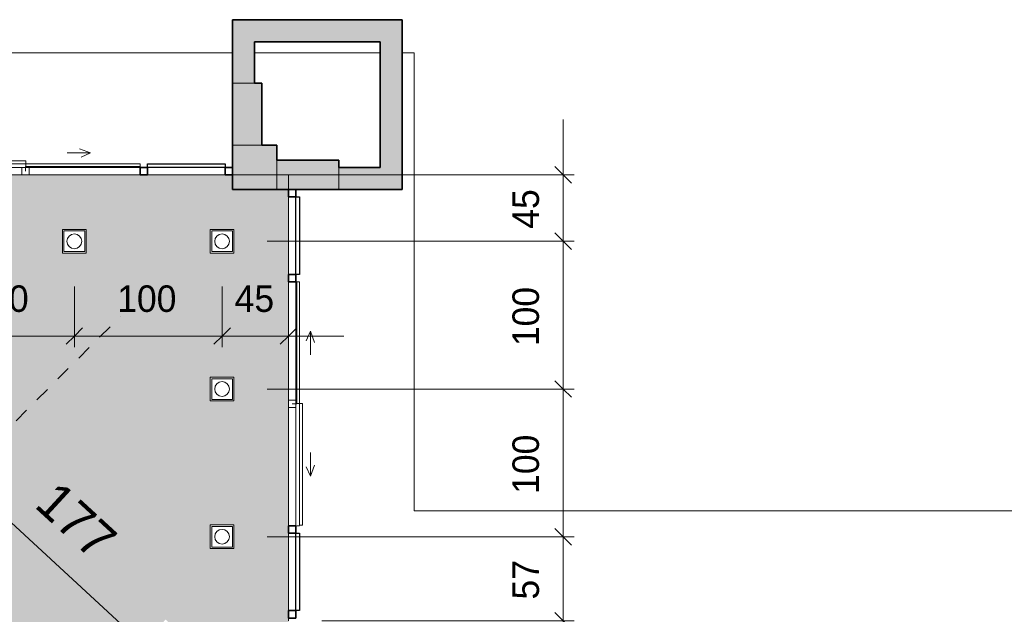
# Model space of a CAD drawing. Header units: metres. Extents: x -31 to 96, y -24 to 31.
# Tile 100 of 155: x -3.12 to 3.55, y 2.31 to 6.34. Entities that reach past the tile are written whole.
import ezdxf

# ---------------------------------------------------------------- set-up
doc = ezdxf.new("R2010")
doc.units = ezdxf.units.M
doc.linetypes.add('Oculta', pattern=[0.007144, 0.004763, -0.002381])
for name, color, linetype, lineweight in [('A-ANNO-DIMS', 211, 'Continuous', 9), ('A-ANNO-DIMS-75', 211, 'Continuous', 9), ('A-CLNG-PATT', 13, 'Continuous', 18), ('A-DETL-HDLN', 90, 'Oculta', 18), ('A-DETL-THIN', 151, 'Continuous', 18), ('A-DOOR', 31, 'Continuous', 18), ('A-FLOR', 192, 'Continuous', 18), ('A-GLAZ-CURT', 52, 'Continuous', 18), ('A-GLAZ-CWMG', 51, 'Continuous', 18), ('A-WALL', 113, 'Continuous', 18), ('A-WALL-PATT', 111, 'Continuous', 35), ('E-LITE-EQPM', 33, 'Continuous', 18)]:
    doc.layers.add(name, color=color, linetype=linetype, lineweight=lineweight)
doc.styles.add('Century Gothic_1', font='GOTHIC.TTF', dxfattribs={"height": 0.251495})
doc.styles.add('Century Gothic_2', font='GOTHIC.TTF', dxfattribs={"height": 0.179639})
doc.dimstyles.new('_Cotas_detalhamento_2_5_mm_1', dxfattribs={"dimscale": 0.3048, "dimtxt": 0.1875, "dimasz": 0.369094, "dimexe": 0.246063, "dimexo": 0.738189, "dimgap": 0.369094, "dimtad": 1, "dimdec": 0, "dimlfac": 100, "dimzin": 0, "dimdsep": 46, "dimtxsty": 'Century Gothic_2', "dimblk1": 'OBLIQUE', "dimblk2": 'OBLIQUE', "dimsah": 1, "dimcen": 0.09, "dimdle": 1.230315, "dimazin": 0, "dimtfac": 1, "dimtdec": 4, "dimtix": 1, "dimtmove": 0, "dimatfit": 3, "dimfxl": 1, "dimtvp": 1, "dimtolj": 1, "dimtzin": 0, "dimarcsym": 2})
doc.dimstyles.new('_Cotas_detalhamento_2_5_mm_3', dxfattribs={"dimscale": 0.3048, "dimtxt": 0.1875, "dimasz": 0.369094, "dimexe": 0.246063, "dimexo": 0.738189, "dimgap": 0.369094, "dimtad": 1, "dimdec": 0, "dimlfac": 100, "dimzin": 0, "dimdsep": 46, "dimtxsty": 'Century Gothic_2', "dimblk1": 'OBLIQUE', "dimblk2": 'OBLIQUE', "dimsah": 1, "dimcen": 0.09, "dimdle": 1.230315, "dimazin": 0, "dimtfac": 1, "dimtdec": 4, "dimtix": 1, "dimtmove": 0, "dimatfit": 3, "dimfxl": 1, "dimtvp": 1, "dimtolj": 1, "dimtzin": 0, "dimarcsym": 2})
doc.dimstyles.new('_Cotas_detalhamento_2_5_mm_5', dxfattribs={"dimscale": 0.3048, "dimtxt": 0.1875, "dimasz": 0.369094, "dimexe": 0.246063, "dimexo": 0.738189, "dimgap": 0.369094, "dimtad": 1, "dimdec": 0, "dimlfac": 100, "dimzin": 0, "dimdsep": 46, "dimtxsty": 'Century Gothic_2', "dimblk1": 'OBLIQUE', "dimblk2": 'OBLIQUE', "dimsah": 1, "dimcen": 0.09, "dimdle": 1.230315, "dimazin": 0, "dimtfac": 1, "dimtdec": 4, "dimtix": 1, "dimtmove": 0, "dimatfit": 3, "dimfxl": 1, "dimtvp": 1, "dimtolj": 1, "dimtzin": 0, "dimarcsym": 2})
doc.dimstyles.new('_Cotas_detalhamento_3_5_mm', dxfattribs={"dimscale": 0.3048, "dimtxt": 0.2625, "dimasz": 0.369094, "dimexe": 0.246063, "dimexo": 0.738189, "dimgap": 0.369094, "dimtad": 1, "dimdec": 0, "dimlfac": 100, "dimzin": 0, "dimdsep": 46, "dimtxsty": 'Century Gothic_1', "dimblk1": 'OBLIQUE', "dimblk2": 'OBLIQUE', "dimsah": 1, "dimcen": 0.09, "dimdle": 0.246063, "dimazin": 0, "dimtfac": 1, "dimtdec": 4, "dimtix": 1, "dimtmove": 0, "dimatfit": 3, "dimfxl": 1, "dimtvp": 1, "dimtolj": 1, "dimtzin": 0, "dimarcsym": 2})

# ---------------------------------------------------------------- blocks, each defined once
blk = doc.blocks.new('Parede cortina com vidro duplo CORRER - _PORTA 3-1562657-PLANTA DE TETO - LUMINOTÉCNICO')
at = {"layer": 'A-DOOR'}
for p, q in [((-0.4405, 0.1235), (-0.3653, 0.1509)), ((0.4405, 0.1235), (0.3653, 0.1509)), ((-0.7718, 0.05), (-0.7718, 0.069)), ((-0.7718, 0.069), (0.0016, 0.069)), ((-0.4405, 0.1235), (-0.377, 0.0939)), ((-0.2805, 0.1235), (-0.4405, 0.1235)), ((0.0016, 0.069), (0.0016, 0.05)), ((0.2805, 0.1235), (0.4405, 0.1235)), ((0.4405, 0.1235), (0.377, 0.0939)), ((-0.775, 0.0309), (-0.775, 0.05)), ((-0.775, 0.0309), (-0.775, 0.05)), ((0.0016, 0.05), (-0.7718, 0.05)), ((0, 0.0309), (0, 0)), ((0.0016, 0.0309), (0.0016, 0.05)), ((0.0016, 0.05), (0.775, 0.05)), ((0.775, 0.0309), (0.0016, 0.0309)), ((0.775, 0.05), (0.775, 0.0309)), ((0.775, 0.0309), (0.775, 0.0155)), ((0.775, 0), (0.775, 0.0309))]:
    blk.add_line(p, q, dxfattribs=at)
blk = doc.blocks.new('Montante retangular - 50 x 150 mm-161494-PLANTA DE TETO - LUMINOTÉCNICO')
at = {"layer": 'A-GLAZ-CWMG', "lineweight": 35}
for p, q in [((0, 0.025), (-0.05, 0.025)), ((-0.05, 0.025), (-0.05, -0.025)), ((0, -0.025), (0, 0.025)), ((-0.05, -0.025), (0, -0.025))]:
    blk.add_line(p, q, dxfattribs=at)
blk = doc.blocks.new('Montante retangular - 50 x 150 mm-679206-PLANTA DE TETO - LUMINOTÉCNICO')
at = {"layer": 'A-GLAZ-CWMG'}
for p, q in [((-3.8523, 5.3354), (-3.1023, 5.3354)), ((-3.1023, 5.2854), (-3.1023, 5.3354)), ((-3.8523, 5.2854), (-3.1023, 5.2854))]:
    blk.add_line(p, q, dxfattribs=at)
blk = doc.blocks.new('Painel do sistema - Envidraçado-679744-PLANTA DE TETO - LUMINOTÉCNICO')
at = {"layer": 'A-GLAZ-CURT', "lineweight": 25}
for p, q in [((-0.2625, -0.0495), (-0.2625, -0.0245)), ((-0.2625, -0.0245), (0.2625, -0.0245)), ((0.2625, -0.0495), (-0.2625, -0.0495)), ((0.2625, -0.0245), (0.2625, -0.0495))]:
    blk.add_line(p, q, dxfattribs=at)
blk = doc.blocks.new('Montante retangular - 50 x 150 mm-618080-PLANTA DE TETO - LUMINOTÉCNICO')
at = {"layer": 'A-GLAZ-CWMG', "lineweight": 35}
for p, q in [((0, 0.025), (-0.05, 0.025)), ((-0.05, 0.025), (-0.05, -0.025)), ((0, -0.025), (0, 0.025)), ((-0.05, -0.025), (0, -0.025))]:
    blk.add_line(p, q, dxfattribs=at)
blk = doc.blocks.new('Montante retangular - 50 x 150 mm-618083-PLANTA DE TETO - LUMINOTÉCNICO')
at = {"layer": 'A-GLAZ-CWMG', "lineweight": 35}
for p, q in [((-0.05, 0.025), (0, 0.025)), ((-0.05, -0.025), (-0.05, 0.025)), ((0, 0.025), (0, -0.025)), ((0, -0.025), (-0.05, -0.025))]:
    blk.add_line(p, q, dxfattribs=at)
blk = doc.blocks.new('Montante retangular - 50 x 150 mm-679740-PLANTA DE TETO - LUMINOTÉCNICO')
at = {"layer": 'A-GLAZ-CWMG'}
blk.add_line((-1.2973, 2.3354), (-1.2973, 2.8604), dxfattribs=at)
blk = doc.blocks.new('Montante retangular - 50 x 150 mm-618076-PLANTA DE TETO - LUMINOTÉCNICO')
at = {"layer": 'A-GLAZ-CWMG', "lineweight": 35}
for p, q in [((0.025, 0.025), (-0.025, 0.025)), ((-0.025, 0.025), (-0.025, -0.025)), ((0.025, -0.025), (0.025, 0.025)), ((-0.025, -0.025), (0.025, -0.025))]:
    blk.add_line(p, q, dxfattribs=at)
blk = doc.blocks.new('Painel do sistema - Envidraçado-679207-PLANTA DE TETO - LUMINOTÉCNICO')
at = {"layer": 'A-GLAZ-CURT', "lineweight": 25}
for p, q in [((-0.2625, 0.0245), (-0.2625, 0.0495)), ((-0.2625, 0.0495), (0.2625, 0.0495)), ((0.2625, 0.0245), (-0.2625, 0.0245)), ((0.2625, 0.0495), (0.2625, 0.0245))]:
    blk.add_line(p, q, dxfattribs=at)
blk = doc.blocks.new('Montante retangular - 50 x 150 mm-679204-PLANTA DE TETO - LUMINOTÉCNICO')
at = {"layer": 'A-GLAZ-CWMG'}
blk.add_line((-4.4273, 5.2854), (-3.9023, 5.2854), dxfattribs=at)
blk = doc.blocks.new('Montante retangular - 50 x 150 mm-161488-PLANTA DE TETO - LUMINOTÉCNICO')
at = {"layer": 'A-GLAZ-CWMG', "lineweight": 35}
for p, q in [((0.025, 0.025), (-0.025, 0.025)), ((-0.025, 0.025), (-0.025, -0.025)), ((0.025, -0.025), (0.025, 0.025)), ((-0.025, -0.025), (0.025, -0.025))]:
    blk.add_line(p, q, dxfattribs=at)
blk = doc.blocks.new('Parede cortina com vidro duplo CORRER - _PORTA 4-1561964-PLANTA DE TETO - LUMINOTÉCNICO')
at = {"layer": 'A-DOOR'}
for p, q in [((0, -0.0309), (0, 0)), ((0.825, 0), (0.825, -0.0309)), ((-0.825, -0.0309), (-0.825, -0.05)), ((-0.825, -0.0309), (-0.825, -0.05)), ((0.0016, -0.05), (-0.8218, -0.05)), ((-0.8218, -0.05), (-0.8218, -0.069)), ((0.825, -0.0309), (0.0016, -0.0309)), ((0.0016, -0.0309), (0.0016, -0.05)), ((0.0016, -0.05), (0.825, -0.05)), ((0.0016, -0.069), (0.0016, -0.05)), ((0.825, -0.0309), (0.825, -0.0155)), ((0.825, -0.05), (0.825, -0.0309)), ((-0.8218, -0.069), (0.0016, -0.069)), ((-0.4905, -0.1235), (-0.427, -0.0939)), ((-0.4905, -0.1235), (-0.4153, -0.1509)), ((-0.3305, -0.1235), (-0.4905, -0.1235)), ((0.3305, -0.1235), (0.4905, -0.1235)), ((0.4905, -0.1235), (0.4153, -0.1509)), ((0.4905, -0.1235), (0.427, -0.0939))]:
    blk.add_line(p, q, dxfattribs=at)
blk = doc.blocks.new('Montante retangular - 50 x 150 mm-679800-PLANTA DE TETO - LUMINOTÉCNICO')
at = {"layer": 'A-GLAZ-CWMG'}
for p, q in [((-1.2473, 3.7104), (-1.2973, 3.7104)), ((-1.2973, 2.9104), (-1.2973, 3.7104)), ((-1.2473, 2.9104), (-1.2473, 3.7104))]:
    blk.add_line(p, q, dxfattribs=at)
blk = doc.blocks.new('Montante retangular - 50 x 150 mm-V1-PLANTA DE TETO - LUMINOTÉCNICO')
at = {"layer": 'A-GLAZ-CWMG'}
for p, q in [((-3.0523, 5.3354), (-3.0523, 5.2854)), ((-3.0523, 5.3354), (-2.3023, 5.3354)), ((-3.0523, 5.2854), (-2.3023, 5.2854))]:
    blk.add_line(p, q, dxfattribs=at)
blk = doc.blocks.new('Montante retangular - 50 x 150 mm-716930-PLANTA DE TETO - LUMINOTÉCNICO')
at = {"layer": 'A-GLAZ-CWMG'}
for p, q in [((0.025, 0.025), (-0.025, 0.025)), ((-0.025, 0.025), (-0.025, -0.025)), ((0.025, -0.025), (0.025, 0.025)), ((-0.025, -0.025), (0.025, -0.025))]:
    blk.add_line(p, q, dxfattribs=at)
blk = doc.blocks.new('Montante retangular - 50 x 150 mm-V2-PLANTA DE TETO - LUMINOTÉCNICO')
at = {"layer": 'A-GLAZ-CWMG'}
for p, q in [((-1.2973, 3.7604), (-1.2973, 4.5604)), ((-1.2473, 3.7604), (-1.2473, 4.5604)), ((-1.2973, 3.7604), (-1.2473, 3.7604))]:
    blk.add_line(p, q, dxfattribs=at)
blk = doc.blocks.new('Montante retangular - 50 x 150 mm-716936-PLANTA DE TETO - LUMINOTÉCNICO')
at = {"layer": 'A-GLAZ-CWMG'}
for p, q in [((0.025, 0.025), (-0.025, 0.025)), ((-0.025, 0.025), (-0.025, -0.025)), ((0.025, -0.025), (0.025, 0.025)), ((-0.025, -0.025), (0.025, -0.025))]:
    blk.add_line(p, q, dxfattribs=at)
blk = doc.blocks.new('Iluminação embutida - Simples - 160 x 160 x 136mm-V46-PLANTA DE TETO - LUMINOTÉCNICO')
at = {"layer": 'E-LITE-EQPM', "color": 5}
for p, q in [((-0.08, -0.08), (-0.08, 0.08)), ((-0.08, 0.08), (0.08, 0.08)), ((0.07, 0.07), (-0.07, 0.07)), ((-0.07, 0.07), (-0.07, -0.07)), ((0.07, -0.07), (0.07, 0.07)), ((0.08, 0.08), (0.08, -0.08)), ((0.08, -0.08), (-0.08, -0.08)), ((-0.07, -0.07), (0.07, -0.07))]:
    blk.add_line(p, q, dxfattribs=at)
for start, end in [(0, 180), (180, 360)]:
    blk.add_arc((0, 0), 0.05, start, end, dxfattribs=at)
blk = doc.blocks.new('DIMBLOCK114-PLANTA DE TETO - LUMINOTÉCNICO')
at = {"layer": 'A-ANNO-DIMS-75'}
for p, q in [((-3.7473, 4.5304), (-3.7473, 4.1192)), ((-3.7473, 4.1942), (-3.7473, 4.5304)), ((-2.7473, 4.5304), (-2.7473, 4.1192)), ((-2.7473, 4.1942), (-2.7473, 4.5304)), ((-3.7473, 4.1942), (-2.7473, 4.1942))]:
    blk.add_line(p, q, dxfattribs=at)
at = {"layer": 'A-ANNO-DIMS-75', "lineweight": 18}
for p, q in [((-3.7473, 4.1942), (-3.691, 4.2505)), ((-2.7473, 4.1942), (-2.691, 4.2505)), ((-3.7473, 4.1942), (-3.8035, 4.138)), ((-2.7473, 4.1942), (-2.8035, 4.138))]:
    blk.add_line(p, q, dxfattribs=at)
at = {"layer": 'A-ANNO-DIMS-75', "color": 0, "insert": (-3.4571, 4.5369), "char_height": 0.17964, "width": 0.503571, "attachment_point": 1, "line_spacing_factor": 0.984117, "style": 'Century Gothic_2'}
blk.add_mtext('100', dxfattribs=at)
blk = doc.blocks.new('_Oblique')
at = {"color": 0, "linetype": 'ByBlock', "lineweight": -2}
blk.add_line((-0.5, -0.5), (0.5, 0.5), dxfattribs=at)
blk = doc.blocks.new('DIMBLOCK115-PLANTA DE TETO - LUMINOTÉCNICO')
at = {"layer": 'A-ANNO-DIMS-75'}
for p, q in [((-2.7473, 4.5304), (-2.7473, 4.1192)), ((-2.7473, 4.1942), (-2.7473, 4.5304)), ((-1.7473, 4.5304), (-1.7473, 4.1192)), ((-1.7473, 4.1942), (-1.7473, 4.5304)), ((-2.7473, 4.1942), (-1.7473, 4.1942))]:
    blk.add_line(p, q, dxfattribs=at)
at = {"layer": 'A-ANNO-DIMS-75', "lineweight": 18}
for p, q in [((-2.7473, 4.1942), (-2.691, 4.2505)), ((-1.7473, 4.1942), (-1.691, 4.2505)), ((-2.7473, 4.1942), (-2.8035, 4.138)), ((-1.7473, 4.1942), (-1.8035, 4.138))]:
    blk.add_line(p, q, dxfattribs=at)
at = {"layer": 'A-ANNO-DIMS-75', "color": 0, "insert": (-2.4571, 4.5369), "char_height": 0.17964, "width": 0.503571, "attachment_point": 1, "line_spacing_factor": 0.984117, "style": 'Century Gothic_2'}
blk.add_mtext('100', dxfattribs=at)
blk = doc.blocks.new('DIMBLOCK116-PLANTA DE TETO - LUMINOTÉCNICO')
at = {"layer": 'A-ANNO-DIMS-75'}
for p, q in [((-1.7473, 4.5304), (-1.7473, 4.1192)), ((-1.7473, 4.1942), (-1.7473, 4.5304)), ((-1.2973, 4.0488), (-1.2973, 4.2692)), ((-1.7473, 4.1942), (-0.9223, 4.1942)), ((-1.2973, 4.1942), (-1.2973, 4.0488))]:
    blk.add_line(p, q, dxfattribs=at)
at = {"layer": 'A-ANNO-DIMS-75', "lineweight": 18}
for p, q in [((-1.7473, 4.1942), (-1.691, 4.2505)), ((-1.2973, 4.1942), (-1.241, 4.2505)), ((-1.7473, 4.1942), (-1.8035, 4.138)), ((-1.2973, 4.1942), (-1.3535, 4.138))]:
    blk.add_line(p, q, dxfattribs=at)
at = {"layer": 'A-ANNO-DIMS-75', "color": 0, "insert": (-1.6622, 4.5369), "char_height": 0.17964, "width": 0.335714, "attachment_point": 1, "line_spacing_factor": 0.984117, "style": 'Century Gothic_2'}
blk.add_mtext('45', dxfattribs=at)
blk = doc.blocks.new('DIMBLOCK117-PLANTA DE TETO - LUMINOTÉCNICO')
at = {"layer": 'A-ANNO-DIMS-75', "lineweight": 18}
for p, q in [((0.5609, 2.8354), (0.5046, 2.8917)), ((0.5609, 2.8354), (0.6171, 2.7792)), ((0.5609, 2.2654), (0.5046, 2.3217)), ((0.5609, 2.2654), (0.6171, 2.2092))]:
    blk.add_line(p, q, dxfattribs=at)
at = {"layer": 'A-ANNO-DIMS-75'}
for p, q in [((-1.4423, 2.8354), (0.6359, 2.8354)), ((0.5609, 2.8354), (-1.4423, 2.8354)), ((0.5609, 1.8904), (0.5609, 2.8354)), ((-1.0723, 2.2654), (0.6359, 2.2654)), ((0.5609, 2.2654), (-1.0723, 2.2654))]:
    blk.add_line(p, q, dxfattribs=at)
at = {"layer": 'A-ANNO-DIMS-75', "color": 0, "insert": (0.2181, 2.4105), "char_height": 0.17964, "width": 0.335714, "attachment_point": 1, "rotation": 90, "line_spacing_factor": 0.984117, "style": 'Century Gothic_2'}
blk.add_mtext('57', dxfattribs=at)
blk = doc.blocks.new('DIMBLOCK118-PLANTA DE TETO - LUMINOTÉCNICO')
at = {"layer": 'A-ANNO-DIMS-75', "lineweight": 18}
for p, q in [((0.5609, 3.8354), (0.5046, 3.8917)), ((0.5609, 3.8354), (0.6171, 3.7792)), ((0.5609, 2.8354), (0.5046, 2.8917)), ((0.5609, 2.8354), (0.6171, 2.7792))]:
    blk.add_line(p, q, dxfattribs=at)
at = {"layer": 'A-ANNO-DIMS-75'}
for p, q in [((-1.4423, 3.8354), (0.6359, 3.8354)), ((0.5609, 3.8354), (-1.4423, 3.8354)), ((0.5609, 2.8354), (0.5609, 3.8354)), ((-1.4423, 2.8354), (0.6359, 2.8354)), ((0.5609, 2.8354), (-1.4423, 2.8354))]:
    blk.add_line(p, q, dxfattribs=at)
at = {"layer": 'A-ANNO-DIMS-75', "color": 0, "insert": (0.2181, 3.1256), "char_height": 0.17964, "width": 0.503571, "attachment_point": 1, "rotation": 90, "line_spacing_factor": 0.984117, "style": 'Century Gothic_2'}
blk.add_mtext('100', dxfattribs=at)
blk = doc.blocks.new('DIMBLOCK119-PLANTA DE TETO - LUMINOTÉCNICO')
at = {"layer": 'A-ANNO-DIMS-75', "lineweight": 18}
for p, q in [((0.5609, 4.8354), (0.5046, 4.8917)), ((0.5609, 4.8354), (0.6171, 4.7792)), ((0.5609, 3.8354), (0.5046, 3.8917)), ((0.5609, 3.8354), (0.6171, 3.7792))]:
    blk.add_line(p, q, dxfattribs=at)
at = {"layer": 'A-ANNO-DIMS-75'}
for p, q in [((-1.4423, 4.8354), (0.6359, 4.8354)), ((0.5609, 4.8354), (-1.4423, 4.8354)), ((0.5609, 3.8354), (0.5609, 4.8354)), ((-1.4423, 3.8354), (0.6359, 3.8354)), ((0.5609, 3.8354), (-1.4423, 3.8354))]:
    blk.add_line(p, q, dxfattribs=at)
at = {"layer": 'A-ANNO-DIMS-75', "color": 0, "insert": (0.2181, 4.1256), "char_height": 0.17964, "width": 0.503571, "attachment_point": 1, "rotation": 90, "line_spacing_factor": 0.984117, "style": 'Century Gothic_2'}
blk.add_mtext('100', dxfattribs=at)
blk = doc.blocks.new('DIMBLOCK120-PLANTA DE TETO - LUMINOTÉCNICO')
at = {"layer": 'A-ANNO-DIMS-75'}
for p, q in [((0.5609, 4.8354), (0.5609, 5.6604)), ((-1.5023, 5.2854), (0.6359, 5.2854)), ((0.5609, 5.2854), (-1.5023, 5.2854)), ((-1.4423, 4.8354), (0.6359, 4.8354)), ((0.5609, 4.8354), (-1.4423, 4.8354))]:
    blk.add_line(p, q, dxfattribs=at)
at = {"layer": 'A-ANNO-DIMS-75', "lineweight": 18}
for p, q in [((0.5609, 5.2854), (0.5046, 5.3417)), ((0.5609, 5.2854), (0.6171, 5.2292)), ((0.5609, 4.8354), (0.5046, 4.8917)), ((0.5609, 4.8354), (0.6171, 4.7792))]:
    blk.add_line(p, q, dxfattribs=at)
at = {"layer": 'A-ANNO-DIMS-75', "color": 0, "insert": (0.2181, 4.9205), "char_height": 0.17964, "width": 0.335714, "attachment_point": 1, "rotation": 90, "line_spacing_factor": 0.984117, "style": 'Century Gothic_2'}
blk.add_mtext('45', dxfattribs=at)
blk = doc.blocks.new('DIMBLOCK121-PLANTA DE TETO - LUMINOTÉCNICO')
at = {"layer": 'A-ANNO-DIMS-75'}
for p, q in [((-3.7051, 3.1758), (-3.5339, 3.362)), ((-3.6398, 3.3576), (-2.227, 2.0581)), ((-3.5846, 3.3068), (-3.7051, 3.1758)), ((-2.3834, 1.9989), (-2.2314, 2.1641)), ((-2.2822, 2.1089), (-2.3834, 1.9989))]:
    blk.add_line(p, q, dxfattribs=at)
at = {"layer": 'A-ANNO-DIMS-75', "lineweight": 18}
for p, q in [((-3.5846, 3.3068), (-3.6641, 3.3035)), ((-3.5846, 3.3068), (-3.5051, 3.3102)), ((-2.2822, 2.1089), (-2.3617, 2.1056)), ((-2.2822, 2.1089), (-2.2027, 2.1122))]:
    blk.add_line(p, q, dxfattribs=at)
at = {"layer": 'A-ANNO-DIMS-75', "color": 0, "insert": (-2.8552, 3.2268), "char_height": 0.25149, "width": 0.705, "attachment_point": 1, "rotation": 317.39208, "line_spacing_factor": 0.984117, "style": 'Century Gothic_1'}
blk.add_mtext('177', dxfattribs=at)

msp = doc.modelspace()

# ---------------------------------------------------------------- hatches: boundary and pattern name
at = {"layer": 'A-CLNG-PATT'}
h = msp.add_hatch(color=256, dxfattribs=at)
h.paths.add_polyline_path([(-6.6404, -12.4746), (-3.3373, -12.4746), (-3.3373, -9.5146), (-8.7973, -9.5146), (-8.7973, -12.4746)], flags=0)
h.paths.add_polyline_path([(-8.5625, -12.2486), (-8.5625, -9.7486), (-3.5625, -9.7486), (-3.5625, -12.2486), (-6.6404, -12.2486)], flags=0)
h.paths.add_polyline_path([(3.8951, -11.3146), (22.7127, -11.3146), (22.7127, 0.0854), (-1.7433, 0.0854), (-2.8749, 1.1263), (-3.661, 0.2716), (-3.661, -2.0082), (-4.9156, -3.3939), (-6.4723, -1.9845), (-9.8829, -5.7511), (-9.8829, -9.3146), (-8.7973, -9.3146), (-8.7973, -9.3646), (-3.1873, -9.3646), (-3.1873, -11.3146), (0.3833, -11.3146)], flags=0)
h.paths.add_polyline_path([(3.8951, -10.6269), (-2.4873, -10.6269), (-2.4873, -8.7646), (-6.8628, -8.7646), (-6.8628, -3.7481), (-2.4835, -3.7481), (-2.4835, -0.6269), (21.8827, -0.6269), (21.8827, -10.6269), (10.9188, -10.6269)], flags=0)
h.paths.add_polyline_path([(-7.0843, -8.3761), (-7.2343, -8.3761), (-7.2343, -8.2161), (-7.0743, -8.2161), (-7.0743, -8.3761), (-7.0794, -8.3761)], flags=0)
h.paths.add_polyline_path([(-9.413, -8.3561), (-9.4793, -8.3561), (-9.4793, -8.1961), (-9.3193, -8.1961), (-9.3193, -8.3561), (-9.3822, -8.3561)], flags=0)
h.paths.add_polyline_path([(-7.1408, -6.5728), (-7.2343, -6.5728), (-7.2343, -6.4128), (-7.0743, -6.4128), (-7.0743, -6.5728), (-7.1406, -6.5728)], flags=0)
h.paths.add_polyline_path([(-9.3858, -6.5528), (-9.4793, -6.5528), (-9.4793, -6.3928), (-9.3193, -6.3928), (-9.3193, -6.5528), (-9.3856, -6.5528)], flags=0)
h.paths.add_polyline_path([(-8.9615, -5.4425), (-9.0746, -5.3294), (-8.9615, -5.2163), (-8.8484, -5.3294), (-8.9614, -5.4425)], flags=0)
h.paths.add_polyline_path([(-8.1559, -4.5528), (-8.269, -4.4397), (-8.1559, -4.3265), (-8.0428, -4.4397), (-8.1488, -4.5457)], flags=0)
h.paths.add_polyline_path([(-7.3505, -3.6632), (-7.4636, -3.5501), (-7.3505, -3.4369), (-7.2374, -3.5501), (-7.3434, -3.6561)], flags=0)
h.paths.add_polyline_path([(-5.6556, -3.5791), (-5.7687, -3.466), (-5.6556, -3.3528), (-5.5429, -3.4664), (-5.6421, -3.5656)], flags=0)
h.paths.add_polyline_path([(-4.4243, -3.4859), (-4.5374, -3.3728), (-4.4243, -3.2596), (-4.3111, -3.3728), (-4.4172, -3.4788)], flags=0)
h.paths.add_polyline_path([(-6.5451, -2.7736), (-6.6582, -2.6605), (-6.5451, -2.5474), (-6.432, -2.6605), (-6.538, -2.7666)], flags=0)
h.paths.add_polyline_path([(-3.6188, -2.5964), (-3.732, -2.4832), (-3.6188, -2.3701), (-3.5057, -2.4832), (-3.6118, -2.5893)], flags=0)
h.paths.add_polyline_path([(-3.8445, 0.3946), (-2.2232, 2.1572), (-2.2311, 2.1645), (-2.1295, 2.2749), (-1.4886, 1.6854), (-1.2973, 1.6854), (-1.2973, 5.1854), (-1.6773, 5.1854), (-1.6773, 5.2854), (-4.4773, 5.2854), (-4.4773, 5.1154), (-5.0773, 5.1154), (-5.0773, 4.875), (-4.8514, 4.6492), (-6.3807, 2.9308), (-3.9554, 0.5054), (-3.8609, 0.5054), (-3.8609, 0.411)], flags=0)
h.paths.add_polyline_path([(-3.9787, 0.8032), (-4.0947, 0.9134), (-3.9849, 1.029), (-3.8693, 0.9192), (-3.9753, 0.8068)], flags=0)
h.paths.add_polyline_path([(-4.6128, 1.4373), (-4.7288, 1.5475), (-4.619, 1.6631), (-4.5034, 1.5533), (-4.6041, 1.4465)], flags=0)
h.paths.add_polyline_path([(-5.2492, 2.0737), (-5.3652, 2.1839), (-5.2554, 2.2995), (-5.1398, 2.1897), (-5.2381, 2.0854)], flags=0)
h.paths.add_polyline_path([(-3.8574, 2.5792), (-4.2885, 3.0102), (-3.8574, 3.4413), (-3.4264, 3.0102), (-3.5752, 2.8614)], flags=0)
h.paths.add_polyline_path([(-5.8856, 2.7101), (-6.0016, 2.8203), (-5.8918, 2.9359), (-5.7762, 2.8261), (-5.8769, 2.7193)], flags=0)
h.paths.add_polyline_path([(-1.7562, 2.7554), (-1.8273, 2.7554), (-1.8273, 2.9154), (-1.6673, 2.9154), (-1.6676, 2.7554), (-1.7272, 2.7554)], flags=0)
h.paths.add_polyline_path([(-1.6953, 3.7554), (-1.8273, 3.7554), (-1.8273, 3.9154), (-1.6673, 3.9154), (-1.6673, 3.7554), (-1.6846, 3.7554)], flags=0)
h.paths.add_polyline_path([(-1.7213, 4.7554), (-1.8273, 4.7554), (-1.8273, 4.9154), (-1.6673, 4.9154), (-1.6673, 4.7554), (-1.711, 4.7554)], flags=0)
h.paths.add_polyline_path([(-2.6673, 4.7554), (-2.8273, 4.7554), (-2.8273, 4.9154), (-2.6673, 4.9154), (-2.6673, 4.7654)], flags=0)
h.paths.add_polyline_path([(-3.8173, 4.7554), (-3.8273, 4.7554), (-3.8273, 4.9154), (-3.6673, 4.9154), (-3.6673, 4.7554), (-3.7973, 4.7554)], flags=0)
at = {"layer": 'A-WALL-PATT', "lineweight": 18}
for points in [[(-1.6773, 6.1854), (-0.6773, 6.1854), (-0.6773, 6.3354), (-1.6773, 6.3354)], [(-0.5273, 5.3354), (-0.5273, 6.3354), (-0.6773, 6.3354), (-0.6773, 5.3354)], [(-1.5273, 5.9054), (-1.5273, 6.1854), (-1.6773, 6.1854), (-1.6773, 5.9054)], [(-1.6773, 5.4854), (-1.4773, 5.4854), (-1.4773, 5.9054), (-1.6773, 5.9054), (-1.6773, 5.5724)], [(-1.3773, 5.1854), (-1.3773, 5.4854), (-1.6773, 5.4854), (-1.6773, 5.1854), (-1.4773, 5.1854)], [(-1.3726, 5.1854), (-0.9573, 5.1854), (-0.9573, 5.3854), (-1.3773, 5.3854), (-1.3773, 5.1854)], [(-0.6773, 5.1854), (-0.5273, 5.1854), (-0.5273, 5.3354), (-0.9573, 5.3354), (-0.9573, 5.1854)]]:
    msp.add_hatch(color=256, dxfattribs=at).paths.add_polyline_path(points, flags=0)

# ---------------------------------------------------------------- linework, layer by layer
at = {"layer": 'A-DETL-HDLN'}
msp.add_line((-6.6773, 0.0854), (-2.4346, 4.3281), dxfattribs=at)
at = {"layer": 'A-DETL-THIN'}
for p, q in [((-4.4773, 5.2854), (-1.2973, 5.2854)), ((-1.2973, 5.2854), (-1.2973, 2.2654))]:
    msp.add_line(p, q, dxfattribs=at)
at = {"layer": 'A-FLOR'}
for p, q in [((-1.6773, 6.1104), (-3.7773, 6.1104)), ((-0.6773, 6.1104), (-1.5273, 6.1104)), ((-0.4473, 6.1104), (-0.5273, 6.1104)), ((-0.4473, 3.0104), (-0.4473, 6.1104)), ((24.9661, 3.0104), (-0.4473, 3.0104))]:
    msp.add_line(p, q, dxfattribs=at)
at = {"layer": 'A-WALL', "lineweight": 35}
for p, q in [((-1.6773, 6.3354), (-0.5273, 6.3354)), ((-1.6773, 5.1854), (-1.6773, 6.3354)), ((-0.5273, 6.3354), (-0.5273, 5.1854)), ((-0.6773, 6.1854), (-1.5273, 6.1854)), ((-1.5273, 6.1854), (-1.5273, 5.9054)), ((-0.6773, 5.3354), (-0.6773, 6.1854)), ((-1.5273, 5.9054), (-1.4773, 5.9054)), ((-1.4773, 5.9054), (-1.4773, 5.4854)), ((-1.4773, 5.4854), (-1.3773, 5.4854)), ((-1.3773, 5.4854), (-1.3773, 5.3854)), ((-1.3773, 5.3854), (-0.9573, 5.3854)), ((-0.9573, 5.3854), (-0.9573, 5.3354)), ((-0.9573, 5.3354), (-0.6773, 5.3354)), ((-0.5273, 5.1854), (-1.6773, 5.1854))]:
    msp.add_line(p, q, dxfattribs=at)
at = {"layer": 'A-WALL'}
for p, q in [((-1.5273, 5.9054), (-1.6773, 5.9054)), ((-1.6773, 5.4854), (-1.4773, 5.4854)), ((-1.3773, 5.1854), (-1.3773, 5.3854)), ((-0.9573, 5.1854), (-0.9573, 5.3354))]:
    msp.add_line(p, q, dxfattribs=at)

# ---------------------------------------------------------------- block references
at = {"layer": 'A-DOOR'}
msp.add_blockref('Parede cortina com vidro duplo CORRER - _PORTA 3-1562657-PLANTA DE TETO - LUMINOTÉCNICO', (-3.0773, 5.3104), dxfattribs=at)
at = {"layer": 'A-DOOR', "rotation": 89.99999999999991}
msp.add_blockref('Parede cortina com vidro duplo CORRER - _PORTA 4-1561964-PLANTA DE TETO - LUMINOTÉCNICO', (-1.2723, 3.7354), dxfattribs=at)
at = {"layer": 'A-GLAZ-CURT'}
msp.add_blockref('Painel do sistema - Envidraçado-679207-PLANTA DE TETO - LUMINOTÉCNICO', (-1.9898, 5.3104), dxfattribs=at)
at = {"layer": 'A-GLAZ-CURT', "rotation": 89.99999999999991}
for p in [(-1.2723, 4.8729), (-1.2723, 2.5979)]:
    msp.add_blockref('Painel do sistema - Envidraçado-679744-PLANTA DE TETO - LUMINOTÉCNICO', p, dxfattribs=at)
at = {"layer": 'A-GLAZ-CWMG'}
for name, p in [('Montante retangular - 50 x 150 mm-679206-PLANTA DE TETO - LUMINOTÉCNICO', (0, 0)), ('Montante retangular - 50 x 150 mm-V1-PLANTA DE TETO - LUMINOTÉCNICO', (0, 0)), ('Montante retangular - 50 x 150 mm-679204-PLANTA DE TETO - LUMINOTÉCNICO', (2.175, 0)), ('Montante retangular - 50 x 150 mm-679740-PLANTA DE TETO - LUMINOTÉCNICO', (0, 2.275)), ('Montante retangular - 50 x 150 mm-V2-PLANTA DE TETO - LUMINOTÉCNICO', (0, 0)), ('Montante retangular - 50 x 150 mm-679800-PLANTA DE TETO - LUMINOTÉCNICO', (0, 0)), ('Montante retangular - 50 x 150 mm-679740-PLANTA DE TETO - LUMINOTÉCNICO', (0, 0))]:
    msp.add_blockref(name, p, dxfattribs=at)
at = {"layer": 'A-GLAZ-CWMG', "extrusion": (0, 0, -1)}
for name, p, rotation in [('Montante retangular - 50 x 150 mm-716930-PLANTA DE TETO - LUMINOTÉCNICO', (3.0773, 5.3104), 180), ('Montante retangular - 50 x 150 mm-161488-PLANTA DE TETO - LUMINOTÉCNICO', (2.2773, 5.3104), 180), ('Montante retangular - 50 x 150 mm-161494-PLANTA DE TETO - LUMINOTÉCNICO', (1.6773, 5.3104), 180), ('Montante retangular - 50 x 150 mm-618080-PLANTA DE TETO - LUMINOTÉCNICO', (1.2723, 5.1854), 90.00000000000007), ('Montante retangular - 50 x 150 mm-618076-PLANTA DE TETO - LUMINOTÉCNICO', (1.2723, 4.5854), 90.00000000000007), ('Montante retangular - 50 x 150 mm-716936-PLANTA DE TETO - LUMINOTÉCNICO', (1.2723, 3.7354), 90.00000000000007), ('Montante retangular - 50 x 150 mm-618076-PLANTA DE TETO - LUMINOTÉCNICO', (1.2723, 2.8854), 90.00000000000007)]:
    msp.add_blockref(name, p, dxfattribs=dict(at, rotation=rotation))
at = {"layer": 'A-GLAZ-CWMG', "rotation": 269.9999999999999}
msp.add_blockref('Montante retangular - 50 x 150 mm-618083-PLANTA DE TETO - LUMINOTÉCNICO', (-1.2723, 2.2854), dxfattribs=at)
at = {"layer": 'E-LITE-EQPM', "color": 5}
for p in [(-2.7473, 4.8354), (-1.7473, 4.8354), (-1.7473, 3.8354), (-1.7473, 2.8354)]:
    msp.add_blockref('Iluminação embutida - Simples - 160 x 160 x 136mm-V46-PLANTA DE TETO - LUMINOTÉCNICO', p, dxfattribs=at)

# ---------------------------------------------------------------- dimensions: what is measured, and where the dimension line sits
at = {"layer": 'A-ANNO-DIMS'}
for base, p1, p2, angle, dimstyle, override, picture, middle in [((0.5609, 5.2854), (-1.6673, 4.8354), (-1.7273, 5.2854), 90, '_Cotas_detalhamento_2_5_mm_3', {"dimpost": '<>', "dimfxl": 0.453982}, 'DIMBLOCK120-PLANTA DE TETO - LUMINOTÉCNICO', (0.354, 5.0604)), ((0.5609, 4.8354), (-1.6673, 3.8354), (-1.6673, 4.8354), 90, '_Cotas_detalhamento_2_5_mm_1', {"dimpost": '<>', "dimfxl": 1}, 'DIMBLOCK119-PLANTA DE TETO - LUMINOTÉCNICO', (0.354, 4.3354)), ((0.5609, 3.8354), (-1.6673, 2.8354), (-1.6673, 3.8354), 90, '_Cotas_detalhamento_2_5_mm_1', {"dimpost": '<>', "dimfxl": 1}, 'DIMBLOCK118-PLANTA DE TETO - LUMINOTÉCNICO', (0.354, 3.3354)), ((-2.2822, 2.1089), (-3.8574, 3.0102), (-2.2311, 2.1645), 317.39208, '_Cotas_detalhamento_3_5_mm', {"dimpost": '<>', "dimfxl": 1.833149}, 'DIMBLOCK121-PLANTA DE TETO - LUMINOTÉCNICO', (-2.77, 2.8855)), ((0.5609, 2.8354), (-1.2973, 2.2654), (-1.6673, 2.8354), 90, '_Cotas_detalhamento_2_5_mm_5', {"dimpost": '<>', "dimfxl": 0.679559}, 'DIMBLOCK117-PLANTA DE TETO - LUMINOTÉCNICO', (0.3563, 2.5504))]:
    dim = msp.add_linear_dim(base=base, p1=p1, p2=p2, angle=angle, dimstyle=dimstyle, override=override, dxfattribs=at)
    dim.commit()
    dim.dimension.update_dxf_attribs({"geometry": picture, "text_midpoint": middle})
for base, p1, p2, dimstyle, override, picture, middle in [((-2.7473, 4.1942), (-3.7473, 4.7554), (-2.7473, 4.7554), '_Cotas_detalhamento_2_5_mm_1', {"dimpost": '<>', "dimfxl": 1}, 'DIMBLOCK114-PLANTA DE TETO - LUMINOTÉCNICO', (-3.2473, 4.401)), ((-1.7473, 4.1942), (-2.7473, 4.7554), (-1.7473, 4.7554), '_Cotas_detalhamento_2_5_mm_1', {"dimpost": '<>', "dimfxl": 1}, 'DIMBLOCK115-PLANTA DE TETO - LUMINOTÉCNICO', (-2.2473, 4.401)), ((-1.2973, 4.1942), (-1.7473, 4.7554), (-1.2973, 4.2738), '_Cotas_detalhamento_2_5_mm_3', {"dimpost": '<>', "dimfxl": 0.65916}, 'DIMBLOCK116-PLANTA DE TETO - LUMINOTÉCNICO', (-1.5223, 4.401))]:
    dim = msp.add_linear_dim(base=base, p1=p1, p2=p2, dimstyle=dimstyle, override=override, dxfattribs=at)
    dim.commit()
    dim.dimension.update_dxf_attribs({"geometry": picture, "text_midpoint": middle})

doc.saveas('drawing.dxf')
